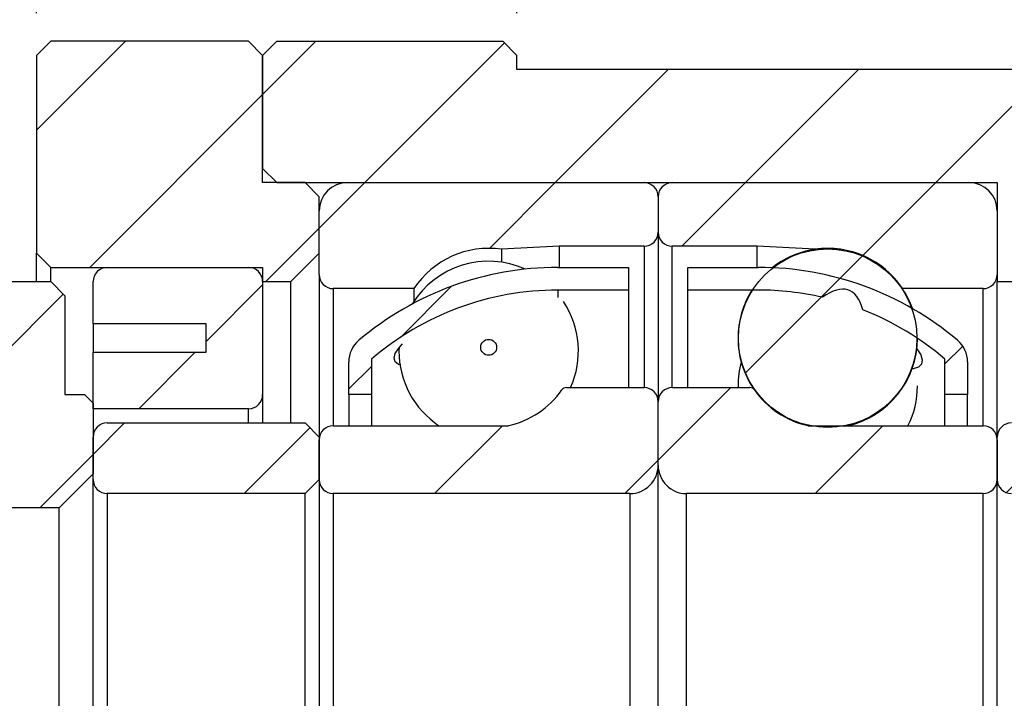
# Model space of a CAD drawing. Header units: millimetres. Extents: x 7 to 295, y 72 to 193.
# Tile 3 of 7: x 103 to 126, y 117 to 133. Entities that reach past the tile are written whole.
import ezdxf

# ---------------------------------------------------------------- set-up
doc = ezdxf.new("R2010")
doc.units = ezdxf.units.MM
doc.layers.add('FORMAT', color=7, linetype='Continuous')
doc.styles.add('SLDTEXTSTYLE0', font='TXT', dxfattribs={"width": 0.75})
doc.dimstyles.new('SLDDIMSTYLE0', dxfattribs={"dimtxt": 3.5, "dimasz": 2.5, "dimexe": 0, "dimexo": 0.0625, "dimgap": 0.875, "dimtad": 1, "dimlfac": 1.5, "dimrnd": 1e-09, "dimzin": 12, "dimdsep": 46, "dimtxsty": 'SLDTEXTSTYLE0', "dimsah": 1, "dimcen": 0.09, "dimadec": 0, "dimazin": 3, "dimtfac": 1, "dimtofl": 0, "dimtmove": 0, "dimatfit": 3, "dimfxl": 0, "dimfrac": 2, "dimtolj": 1, "dimtzin": 12, "dimarcsym": 0})
pattern_1 = [(45, (0, 0), (-2.245064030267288, 2.245064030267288), [])]

# ---------------------------------------------------------------- blocks, each defined once
blk = doc.blocks.new('_D_6')
at = {"layer": 'FORMAT', "color": 7}
for p, q in [((96.99213557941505, 127.0294654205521), (96.99213557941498, 146.9455654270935)), ((102.9921355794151, 132.6961320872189), (102.9921355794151, 146.9455654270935)), ((102.9921355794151, 145.9455654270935), (96.99213557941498, 145.9455654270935))]:
    blk.add_line(p, q, dxfattribs=at)
for centre, start, end in [((104.1105740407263, 148.7236904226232), 153.4349488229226, 206.5650511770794), ((95.58418525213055, 148.7236904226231), 333.4349488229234, 26.56505117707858)]:
    blk.add_arc(centre, 6.2120763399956, start, end, dxfattribs=at)
for points in [[(96.99213557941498, 145.9455654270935), (99.49213557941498, 145.6955654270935), (99.49213557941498, 146.1955654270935)], [(102.9921355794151, 145.9455654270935), (100.4921355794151, 146.1955654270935), (100.4921355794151, 145.6955654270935)]]:
    blk.add_solid(points, dxfattribs=at)
at = {"layer": 'FORMAT', "color": 7, "insert": (98.55432404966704, 150.4573023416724), "char_height": 3.5, "attachment_point": 1, "style": 'SLDTEXTSTYLE0'}
blk.add_mtext('9', dxfattribs=at)
blk = doc.blocks.new('_D_7')
at = {"layer": 'FORMAT', "color": 7}
for p, q in [((102.9921355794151, 132.6961320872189), (102.9921355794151, 146.9455654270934)), ((130.3254689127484, 132.0294654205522), (130.3254689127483, 146.9455654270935)), ((102.9921355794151, 145.9455654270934), (130.3254689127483, 145.9455654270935))]:
    blk.add_line(p, q, dxfattribs=at)
for points in [[(102.9921355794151, 145.9455654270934), (105.4921355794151, 145.6955654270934), (105.4921355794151, 146.1955654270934)], [(130.3254689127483, 145.9455654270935), (127.8254689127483, 146.1955654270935), (127.8254689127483, 145.6955654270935)]]:
    blk.add_solid(points, dxfattribs=at)
at = {"layer": 'FORMAT', "color": 7, "insert": (111.8987604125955, 150.4573023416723), "char_height": 3.5, "attachment_point": 1, "style": 'SLDTEXTSTYLE0'}
blk.add_mtext('41', dxfattribs=at)
blk = doc.blocks.new('_D_8')
at = {"layer": 'FORMAT', "color": 7}
for p, q in [((102.9921355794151, 132.6961320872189), (102.9921355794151, 140.0141118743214)), ((114.3254689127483, 132.6961320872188), (114.3254689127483, 140.0141118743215)), ((102.9921355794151, 139.0141118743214), (114.3254689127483, 139.0141118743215))]:
    blk.add_line(p, q, dxfattribs=at)
for points in [[(102.9921355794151, 139.0141118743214), (105.4921355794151, 138.7641118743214), (105.4921355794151, 139.2641118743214)], [(114.3254689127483, 139.0141118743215), (111.8254689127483, 139.2641118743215), (111.8254689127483, 138.7641118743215)]]:
    blk.add_solid(points, dxfattribs=at)
at = {"layer": 'FORMAT', "color": 7, "insert": (106.3752046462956, 143.5258487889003), "char_height": 3.5, "attachment_point": 1, "style": 'SLDTEXTSTYLE0'}
blk.add_mtext('17', dxfattribs=at)
blk = doc.blocks.new('_D_9')
at = {"layer": 'FORMAT', "color": 7}
for p, q in [((114.3254689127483, 132.6961320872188), (114.3254689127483, 140.0141118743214)), ((130.3254689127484, 132.0294654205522), (130.3254689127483, 140.0141118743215)), ((114.3254689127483, 139.0141118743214), (130.3254689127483, 139.0141118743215))]:
    blk.add_line(p, q, dxfattribs=at)
for points in [[(114.3254689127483, 139.0141118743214), (116.8254689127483, 138.7641118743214), (116.8254689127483, 139.2641118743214)], [(130.3254689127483, 139.0141118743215), (127.8254689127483, 139.2641118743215), (127.8254689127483, 138.7641118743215)]]:
    blk.add_solid(points, dxfattribs=at)
at = {"layer": 'FORMAT', "color": 7, "insert": (120.9978133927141, 143.5258487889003), "char_height": 3.5, "attachment_point": 1, "style": 'SLDTEXTSTYLE0'}
blk.add_mtext('24', dxfattribs=at)
blk = doc.blocks.new('_D_12')
at = {"layer": 'FORMAT', "color": 7}
for p, q in [((126.3254689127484, 121.3627987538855), (139.9598763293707, 121.3627987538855)), ((138.9598763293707, 121.3627987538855), (138.9598763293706, 108.0294654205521)), ((126.3254689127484, 108.0294654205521), (139.9598763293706, 108.0294654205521))]:
    blk.add_line(p, q, dxfattribs=at)
for points in [[(138.9598763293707, 121.3627987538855), (138.7098763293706, 118.8627987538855), (139.2098763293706, 118.8627987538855)], [(138.9598763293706, 108.0294654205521), (139.2098763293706, 110.5294654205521), (138.7098763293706, 110.5294654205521)]]:
    blk.add_solid(points, dxfattribs=at)
at = {"layer": 'FORMAT', "color": 7, "char_height": 3.5, "attachment_point": 1, "rotation": 90.00000000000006, "style": 'SLDTEXTSTYLE0'}
for s, insert in [('20', (134.3946670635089, 114.1110076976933)), ('%%c', (134.4481392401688, 108.8325702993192))]:
    blk.add_mtext(s, dxfattribs=dict(at, insert=insert))

msp = doc.modelspace()

# ---------------------------------------------------------------- hatches: boundary and pattern name
at = {"layer": 'FORMAT', "linetype": 'Continuous', "lineweight": 18}
h = msp.add_hatch(dxfattribs=at)
h.set_pattern_fill('ANSI31', color=256, style=0)
h.set_pattern_definition(pattern_1)
h.paths.add_polyline_path([(102.9921355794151, 127.0294654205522), (103.3254689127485, 126.6961320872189), (108.3254689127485, 126.6961320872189), (108.3254689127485, 126.3627987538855), (108.9921355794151, 126.3627987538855), (109.6588022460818, 127.0294654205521), (109.6588022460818, 128.3627987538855), (109.3254689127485, 128.6961320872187), (108.3254689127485, 128.6961320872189), (108.3254689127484, 131.6961320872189), (107.9921355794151, 132.0294654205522), (103.3254689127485, 132.0294654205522), (102.9921355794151, 131.6961320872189)], flags=0)
h = msp.add_hatch(dxfattribs=at)
h.set_pattern_fill('ANSI31', color=256, style=0)
h.set_pattern_definition(pattern_1)
h.paths.add_polyline_path([(126.3254689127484, 126.3627987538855), (126.3254689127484, 126.6961320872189), (129.992135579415, 126.6961320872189), (130.3254689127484, 127.0294654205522), (130.3254689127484, 131.0294654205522), (129.992135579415, 131.3627987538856), (114.3254689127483, 131.3627987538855), (114.3254689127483, 131.6961320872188), (113.992135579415, 132.0294654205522), (108.6588022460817, 132.0294654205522), (108.3254689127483, 131.6961320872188), (108.3254689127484, 129.0294654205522), (108.6588022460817, 128.6961320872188), (125.6588022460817, 128.6961320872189), (125.6588022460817, 126.3627987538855)], flags=0)
h = msp.add_hatch(dxfattribs=at)
h.set_pattern_fill('ANSI31', color=256, style=0)
h.set_pattern_definition(pattern_1)
edge = h.paths.add_edge_path(flags=0)
edge.add_arc((117.3254689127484, 128.3627987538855), 0.3333333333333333, 1.465599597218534e-11, 90)
edge.add_line((117.3254689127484, 128.6961320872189), (110.3254689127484, 128.6961320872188))
edge.add_arc((110.3254689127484, 128.0294654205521), 0.6666666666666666, 90.00000000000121, 179.9999999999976)
edge.add_line((109.6588022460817, 128.0294654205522), (109.6588022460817, 126.5294654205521))
edge.add_arc((109.9921355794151, 126.5294654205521), 0.3333333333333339, 180, 270.0000000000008)
edge.add_line((109.9921355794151, 126.1961320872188), (111.8926859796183, 126.1961320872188))
edge.add_arc((113.6588022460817, 125.0294654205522), 2.116666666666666, 81.81612905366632, 146.5519206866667, ccw=False)
edge.add_line((113.9601103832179, 127.124576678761), (115.3254689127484, 127.1961320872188))
edge.add_line((115.3254689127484, 127.1961320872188), (117.3254689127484, 127.1961320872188))
edge.add_arc((117.3254689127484, 127.5294654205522), 0.3333333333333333, 270.0000000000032, 360.0000000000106)
edge.add_line((117.6588022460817, 127.5294654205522), (117.6588022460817, 128.3627987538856))
h = msp.add_hatch(dxfattribs=at)
h.set_pattern_fill('ANSI31', color=256, style=0)
h.set_pattern_definition(pattern_1)
edge = h.paths.add_edge_path(flags=0)
edge.add_arc((117.992135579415, 128.3627987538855), 0.3333333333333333, 90, 179.9999999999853)
edge.add_line((117.6588022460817, 128.3627987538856), (117.6588022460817, 127.5294654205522))
edge.add_arc((117.992135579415, 127.5294654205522), 0.3333333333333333, 179.9999999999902, 270.0000000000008)
edge.add_line((117.992135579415, 127.1961320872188), (119.9921355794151, 127.1961320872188))
edge.add_line((119.9921355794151, 127.1961320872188), (121.3574941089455, 127.124576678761))
edge.add_arc((121.6588022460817, 125.0294654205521), 2.116666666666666, 33.44807931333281, 98.18387094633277, ccw=False)
edge.add_line((123.4249185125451, 126.1961320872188), (125.3254689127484, 126.1961320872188))
edge.add_arc((125.3254689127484, 126.5294654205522), 0.3333333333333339, 270.0000000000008, 360.0000000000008)
edge.add_line((125.6588022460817, 126.5294654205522), (125.6588022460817, 128.0294654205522))
edge.add_arc((124.992135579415, 128.0294654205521), 0.6666666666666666, 4.885331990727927e-12, 90)
edge.add_line((124.992135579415, 128.6961320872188), (117.992135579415, 128.6961320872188))
h = msp.add_hatch(dxfattribs=at)
h.set_pattern_fill('ANSI31', color=256, style=0)
h.set_pattern_definition(pattern_1)
edge = h.paths.add_edge_path(flags=0)
edge.add_arc((121.6588022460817, 125.0270691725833), 2.104937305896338, 0, 360)
h = msp.add_hatch(dxfattribs=at)
h.set_pattern_fill('ANSI31', color=256, style=0)
h.set_pattern_definition(pattern_1)
edge = h.paths.add_edge_path(flags=0)
edge.add_line((106.9921355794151, 125.3627987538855), (106.9921355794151, 124.6961320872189))
edge.add_line((106.9921355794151, 124.6961320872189), (104.3254689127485, 124.6961320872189))
edge.add_line((104.3254689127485, 124.6961320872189), (104.3254689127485, 123.3627987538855))
edge.add_line((104.3254689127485, 123.3627987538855), (107.9921355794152, 123.3627987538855))
edge.add_arc((107.9921355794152, 123.6961320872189), 0.3333333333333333, 270.0000000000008, 360.0000000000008)
edge.add_line((108.3254689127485, 123.6961320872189), (108.3254689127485, 126.3627987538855))
edge.add_arc((107.9921355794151, 126.3627987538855), 0.3333333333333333, 0, 90)
edge.add_line((107.9921355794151, 126.6961320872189), (104.6588022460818, 126.6961320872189))
edge.add_arc((104.6588022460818, 126.3627987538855), 0.3333333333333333, 90, 180)
edge.add_line((104.3254689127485, 126.3627987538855), (104.3254689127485, 125.3627987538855))
edge.add_line((104.3254689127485, 125.3627987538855), (106.9921355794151, 125.3627987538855))
h = msp.add_hatch(dxfattribs=at)
h.set_pattern_fill('ANSI31', color=256, style=0)
h.set_pattern_definition(pattern_1)
edge = h.paths.add_edge_path(flags=0)
edge.add_line((115.2921355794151, 126.1627987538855), (116.9588022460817, 126.1627987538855))
edge.add_line((116.9588022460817, 126.1627987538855), (116.9588022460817, 126.6961320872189))
edge.add_line((116.9588022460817, 126.6961320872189), (115.2921355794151, 126.6961320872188))
edge.add_arc((115.2921355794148, 119.4196014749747), 7.276530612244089, 89.99999999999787, 130.2031683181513)
edge.add_arc((111.0254689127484, 124.4679533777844), 0.6666666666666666, 130.2031683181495, 179.9999999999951)
edge.add_line((110.3588022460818, 124.4679533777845), (110.3588022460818, 123.6961320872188))
edge.add_line((110.3588022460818, 123.6961320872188), (110.8921355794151, 123.6961320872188))
edge.add_line((110.8921355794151, 123.6961320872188), (110.8921355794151, 124.5294654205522))
edge.add_arc((115.2921355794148, 119.4196014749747), 6.74319727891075, 89.99999999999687, 130.7310725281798, ccw=False)
h = msp.add_hatch(dxfattribs=at)
h.set_pattern_fill('ANSI31', color=256, style=0)
h.set_pattern_definition(pattern_1)
edge = h.paths.add_edge_path(flags=0)
edge.add_line((118.3588022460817, 126.1627987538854), (120.0254689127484, 126.1627987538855))
edge.add_arc((120.0254689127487, 119.4196014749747), 6.74319727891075, 77.07529974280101, 90.00000000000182, ccw=False)
edge.add_ellipse((117.7953272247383, 114.6961320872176), major_axis=(4.360883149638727, 11.46339195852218), ratio=0.1728516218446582, start_angle=-12.998700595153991, end_angle=14.260785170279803, ccw=False)
edge.add_arc((120.0254689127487, 119.4196014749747), 6.74319727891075, 49.268927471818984, 68.56123237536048, ccw=False)
edge.add_line((124.4254689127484, 124.5294654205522), (124.4254689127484, 123.6961320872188))
edge.add_line((124.4254689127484, 123.6961320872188), (124.9588022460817, 123.6961320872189))
edge.add_line((124.9588022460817, 123.6961320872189), (124.9588022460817, 124.4679533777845))
edge.add_arc((124.292135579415, 124.4679533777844), 0.6666666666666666, 4.885331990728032e-12, 49.79683168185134)
edge.add_arc((120.0254689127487, 119.4196014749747), 7.276530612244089, 49.79683168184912, 90.00000000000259)
edge.add_line((120.0254689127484, 126.6961320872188), (118.3588022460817, 126.6961320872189))
edge.add_line((118.3588022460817, 126.6961320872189), (118.3588022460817, 126.1627987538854))
h = msp.add_hatch(dxfattribs=at)
h.set_pattern_fill('ANSI31', color=256, style=0)
h.set_pattern_definition(pattern_1)
h.paths.add_polyline_path([(104.3254689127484, 121.8294654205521), (104.3254689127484, 123.4961320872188), (104.1254689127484, 123.6961320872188), (103.6588022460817, 123.6961320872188), (103.6588022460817, 126.0294654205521), (103.3254689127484, 126.3627987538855), (100.6935098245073, 126.3627987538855), (100.5254689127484, 126.1772839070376), (100.5254689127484, 121.0294654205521), (103.5254689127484, 121.0294654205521)], flags=0)
h = msp.add_hatch(dxfattribs=at)
h.set_pattern_fill('ANSI31', color=256, style=0)
h.set_pattern_definition(pattern_1)
edge = h.paths.add_edge_path(flags=0)
edge.add_arc((113.6588022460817, 124.8121042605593), 0.1881303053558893, 0, 360)
h = msp.add_hatch(dxfattribs=at)
h.set_pattern_fill('ANSI31', color=256, style=0)
h.set_pattern_definition(pattern_1)
edge = h.paths.add_edge_path(flags=0)
edge.add_arc((109.9921355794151, 121.6961320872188), 0.3333333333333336, 180, 270.0000000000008)
edge.add_line((109.9921355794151, 121.3627987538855), (116.9921355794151, 121.3627987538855))
edge.add_arc((116.9921355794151, 122.0294654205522), 0.6666666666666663, 270.0000000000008, 360.0000000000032)
edge.add_line((117.6588022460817, 122.0294654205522), (117.6588022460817, 123.5294654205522))
edge.add_arc((117.3254689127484, 123.5294654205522), 0.333333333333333, 1.465599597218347e-11, 90)
edge.add_line((117.3254689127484, 123.8627987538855), (115.4952390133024, 123.8627987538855))
edge.add_arc((115.4952390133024, 123.7294654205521), 0.1333333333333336, 90, 144.7056053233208)
edge.add_arc((113.6588022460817, 125.0294654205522), 2.116666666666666, 282.8926266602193, 324.7056053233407, ccw=False)
edge.add_arc((114.1013328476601, 123.0961320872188), 0.1333333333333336, 270, 282.8926266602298, ccw=False)
edge.add_line((114.1013328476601, 122.9627987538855), (109.9921355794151, 122.9627987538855))
edge.add_arc((109.9921355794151, 122.6294654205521), 0.3333333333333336, 90, 179.9999999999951)
edge.add_line((109.6588022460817, 122.6294654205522), (109.6588022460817, 121.6961320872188))
h = msp.add_hatch(dxfattribs=at)
h.set_pattern_fill('ANSI31', color=256, style=0)
h.set_pattern_definition(pattern_1)
edge = h.paths.add_edge_path(flags=0)
edge.add_arc((125.3254689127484, 121.6961320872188), 0.3333333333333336, 270.0000000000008, 360.0000000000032)
edge.add_line((125.6588022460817, 121.6961320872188), (125.6588022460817, 122.6294654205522))
edge.add_arc((125.3254689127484, 122.6294654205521), 0.3333333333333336, 7.327997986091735e-12, 90)
edge.add_line((125.3254689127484, 122.9627987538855), (121.2162716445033, 122.9627987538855))
edge.add_arc((121.2162716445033, 123.0961320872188), 0.1333333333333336, 257.1073733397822, 270, ccw=False)
edge.add_arc((121.6588022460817, 125.0294654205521), 2.116666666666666, 215.2943946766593, 257.107373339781, ccw=False)
edge.add_arc((119.822365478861, 123.7294654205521), 0.1333333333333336, 35.29439467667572, 90)
edge.add_line((119.822365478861, 123.8627987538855), (117.992135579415, 123.8627987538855))
edge.add_arc((117.992135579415, 123.5294654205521), 0.333333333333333, 90, 179.9999999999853)
edge.add_line((117.6588022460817, 123.5294654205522), (117.6588022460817, 122.0294654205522))
edge.add_arc((118.3254689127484, 122.0294654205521), 0.6666666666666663, 179.9999999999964, 270.0000000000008)
edge.add_line((118.3254689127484, 121.3627987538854), (125.3254689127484, 121.3627987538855))
h = msp.add_hatch(dxfattribs=at)
h.set_pattern_fill('ANSI31', color=256, style=0)
h.set_pattern_definition(pattern_1)
edge = h.paths.add_edge_path(flags=0)
edge.add_line((104.6588022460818, 121.3627987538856), (109.3254689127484, 121.3627987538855))
edge.add_line((109.3254689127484, 121.3627987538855), (109.6588022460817, 121.6961320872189))
edge.add_line((109.6588022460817, 121.6961320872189), (109.6588022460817, 122.6961320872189))
edge.add_line((109.6588022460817, 122.6961320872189), (109.3254689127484, 123.0294654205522))
edge.add_line((109.3254689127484, 123.0294654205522), (104.6588022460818, 123.0294654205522))
edge.add_arc((104.6588022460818, 122.6961320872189), 0.3333333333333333, 90, 180.0000000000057)
edge.add_line((104.3254689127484, 122.6961320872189), (104.3254689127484, 121.6961320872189))
edge.add_arc((104.6588022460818, 121.6961320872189), 0.3333333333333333, 180.0000000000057, 270.0000000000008)
h = msp.add_hatch(dxfattribs=at)
h.set_pattern_fill('ANSI31', color=256, style=0)
h.set_pattern_definition(pattern_1)
edge = h.paths.add_edge_path(flags=0)
edge.add_line((125.9921355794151, 121.3627987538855), (130.6588022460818, 121.3627987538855))
edge.add_line((130.6588022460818, 121.3627987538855), (130.9921355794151, 121.6961320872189))
edge.add_line((130.9921355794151, 121.6961320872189), (130.9921355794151, 122.6961320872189))
edge.add_line((130.9921355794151, 122.6961320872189), (130.6588022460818, 123.0294654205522))
edge.add_line((130.6588022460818, 123.0294654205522), (125.9921355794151, 123.0294654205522))
edge.add_arc((125.9921355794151, 122.6961320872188), 0.3333333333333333, 90, 179.9999999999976)
edge.add_line((125.6588022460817, 122.6961320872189), (125.6588022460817, 121.6961320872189))
edge.add_arc((125.9921355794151, 121.6961320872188), 0.3333333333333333, 179.9999999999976, 270.0000000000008)

# ---------------------------------------------------------------- linework, layer by layer
at = {"color": 7, "linetype": 'Continuous', "lineweight": 25}
for p, q in [((103.3254689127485, 132.0294654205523), (102.9921355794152, 131.696132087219)), ((107.9921355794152, 132.0294654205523), (103.3254689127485, 132.0294654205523)), ((108.3254689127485, 131.696132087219), (107.9921355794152, 132.0294654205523)), ((108.6588022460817, 132.0294654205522), (108.3254689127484, 131.6961320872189)), ((108.6588022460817, 132.0294654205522), (113.9921355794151, 132.0294654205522)), ((114.3254689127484, 131.6961320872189), (113.9921355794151, 132.0294654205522)), ((102.9921355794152, 131.696132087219), (102.9921355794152, 127.0294654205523)), ((108.3254689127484, 131.6961320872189), (108.3254689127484, 129.0294654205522)), ((108.3254689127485, 128.696132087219), (108.3254689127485, 131.696132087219)), ((114.3254689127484, 131.3627987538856), (114.3254689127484, 131.6961320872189)), ((129.9921355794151, 131.3627987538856), (114.3254689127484, 131.3627987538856)), ((108.3254689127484, 129.0294654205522), (108.6588022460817, 128.6961320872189)), ((109.3254689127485, 128.6961320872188), (108.3254689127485, 128.696132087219)), ((108.6588022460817, 128.6961320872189), (125.6588022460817, 128.6961320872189)), ((109.6588022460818, 128.3627987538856), (109.3254689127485, 128.6961320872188)), ((110.3254689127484, 128.6961320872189), (117.3254689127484, 128.6961320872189)), ((117.9921355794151, 128.6961320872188), (124.9921355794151, 128.6961320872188)), ((125.6588022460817, 128.6961320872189), (125.6588022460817, 126.3627987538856)), ((109.6588022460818, 127.0294654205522), (109.6588022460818, 128.3627987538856)), ((117.6588022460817, 128.3627987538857), (117.6588022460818, 127.5294654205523)), ((109.6588022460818, 126.5294654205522), (109.6588022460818, 128.0294654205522)), ((125.6588022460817, 128.0294654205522), (125.6588022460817, 126.5294654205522)), ((117.6588022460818, 127.5294654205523), (117.6588022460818, 123.5294654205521)), ((115.3254689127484, 127.1961320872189), (113.960110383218, 127.1245766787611)), ((113.960110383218, 127.1245766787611), (113.960110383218, 126.8201718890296)), ((115.3254689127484, 127.1961320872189), (115.3254689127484, 126.6961320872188)), ((117.3254689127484, 127.1961320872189), (115.3254689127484, 127.1961320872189)), ((119.9921355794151, 127.1961320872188), (117.9921355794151, 127.1961320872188)), ((121.3574941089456, 127.124576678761), (119.9921355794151, 127.1961320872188)), ((119.9921355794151, 126.6961320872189), (119.9921355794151, 127.1961320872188)), ((121.3574941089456, 127.1221804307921), (121.3574941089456, 127.124576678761)), ((102.9921355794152, 127.0294654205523), (103.3254689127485, 126.6961320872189)), ((102.9921355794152, 126.3627987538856), (102.9921355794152, 127.0294654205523)), ((108.9921355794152, 126.3627987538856), (109.6588022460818, 127.0294654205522)), ((103.3254689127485, 126.6961320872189), (108.3254689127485, 126.6961320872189)), ((103.3254689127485, 126.3627987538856), (103.3254689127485, 126.6961320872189)), ((104.6588022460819, 126.6961320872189), (107.9921355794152, 126.6961320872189)), ((108.3254689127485, 126.6961320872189), (108.3254689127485, 126.3627987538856)), ((115.2921355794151, 126.6961320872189), (116.9588022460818, 126.6961320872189)), ((116.9588022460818, 126.6961320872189), (116.9588022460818, 126.1627987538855)), ((118.3588022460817, 126.6961320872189), (120.0254689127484, 126.6961320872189)), ((118.3588022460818, 126.1627987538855), (118.3588022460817, 126.6961320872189)), ((109.6588022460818, 126.5294654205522), (109.6588022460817, 122.696132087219)), ((100.6935098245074, 126.3627987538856), (103.3254689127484, 126.3627987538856)), ((103.6588022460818, 126.0294654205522), (103.3254689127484, 126.3627987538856)), ((104.3254689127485, 125.3627987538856), (104.3254689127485, 126.3627987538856)), ((108.3254689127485, 126.3627987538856), (108.3254689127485, 123.6961320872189)), ((108.3254689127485, 126.3627987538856), (108.9921355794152, 126.3627987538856)), ((108.9921355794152, 123.0294654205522), (108.9921355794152, 126.3627987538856)), ((111.8926859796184, 126.1961320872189), (109.9921355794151, 126.1961320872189)), ((111.8926859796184, 126.1961320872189), (111.8926859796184, 125.8917272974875)), ((116.9588022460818, 126.1627987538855), (115.2921355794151, 126.1627987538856)), ((116.9588022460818, 126.1627987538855), (116.9588022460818, 123.8627987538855)), ((118.3588022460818, 123.8627987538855), (118.3588022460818, 126.1627987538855)), ((120.0254689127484, 126.1627987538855), (118.3588022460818, 126.1627987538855)), ((123.4249185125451, 126.1937358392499), (123.4249185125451, 126.1961320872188)), ((125.3254689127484, 126.1961320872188), (123.4249185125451, 126.1961320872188)), ((125.6588022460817, 126.3627987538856), (126.3254689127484, 126.3627987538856)), ((125.6588022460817, 122.6961320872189), (125.6588022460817, 126.3627987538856)), ((103.6588022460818, 126.0294654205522), (103.6588022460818, 123.6961320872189)), ((106.9921355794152, 125.3627987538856), (104.3254689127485, 125.3627987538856)), ((104.3254689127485, 125.3627987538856), (104.3254689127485, 124.6961320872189)), ((106.9921355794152, 124.6961320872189), (106.9921355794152, 125.3627987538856)), ((111.5439388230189, 124.812413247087), (111.5421355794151, 124.7250606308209)), ((104.3254689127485, 123.3627987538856), (104.3254689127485, 124.6961320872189)), ((104.3254689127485, 124.6961320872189), (106.9921355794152, 124.6961320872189)), ((110.8921355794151, 124.5294654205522), (110.8921355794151, 123.6961320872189)), ((124.4254689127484, 123.6961320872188), (124.4254689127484, 124.5294654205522)), ((110.3588022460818, 123.6961320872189), (110.3588022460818, 124.4679533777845)), ((124.9588022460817, 124.4679533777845), (124.9588022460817, 123.696132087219)), ((115.4952390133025, 123.8627987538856), (117.3254689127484, 123.8627987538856)), ((117.9921355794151, 123.8627987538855), (119.822365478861, 123.8627987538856)), ((119.5421355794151, 123.9074354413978), (119.5426062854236, 123.8627987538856)), ((103.6588022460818, 123.6961320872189), (104.1254689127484, 123.6961320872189)), ((104.3254689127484, 123.4961320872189), (104.1254689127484, 123.6961320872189)), ((108.3254689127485, 123.6961320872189), (108.3254689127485, 123.0294654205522)), ((110.8921355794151, 123.6961320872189), (110.3588022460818, 123.6961320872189)), ((110.3588022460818, 123.6961320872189), (110.3588022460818, 122.9627987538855)), ((110.8921355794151, 123.6961320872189), (110.8921355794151, 122.9627987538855)), ((124.9588022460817, 123.696132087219), (124.4254689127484, 123.6961320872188)), ((124.4254689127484, 122.9627987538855), (124.4254689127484, 123.6961320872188)), ((124.9588022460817, 122.9627987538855), (124.9588022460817, 123.696132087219)), ((104.3254689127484, 123.4961320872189), (104.3254689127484, 121.8294654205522)), ((117.6588022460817, 122.0294654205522), (117.6588022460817, 123.5294654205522)), ((107.9921355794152, 123.3627987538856), (104.3254689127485, 123.3627987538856)), ((104.6588022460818, 123.0294654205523), (109.3254689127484, 123.0294654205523)), ((109.6588022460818, 122.696132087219), (109.3254689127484, 123.0294654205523)), ((109.9921355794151, 122.9627987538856), (114.1013328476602, 122.9627987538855)), ((121.2162716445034, 122.9627987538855), (125.3254689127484, 122.9627987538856)), ((104.3254689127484, 121.696132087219), (104.3254689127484, 122.696132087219)), ((109.6588022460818, 122.696132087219), (109.6588022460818, 121.696132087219)), ((125.6588022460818, 121.6961320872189), (125.6588022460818, 122.6961320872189)), ((109.6588022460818, 121.6961320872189), (109.6588022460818, 122.6294654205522)), ((125.6588022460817, 122.6294654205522), (125.6588022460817, 121.6961320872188)), ((117.6588022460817, 107.3627987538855), (117.6588022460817, 122.0294654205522)), ((103.5254689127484, 121.0294654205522), (104.3254689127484, 121.8294654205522)), ((104.3254689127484, 107.696132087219), (104.3254689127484, 121.696132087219)), ((109.3254689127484, 121.3627987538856), (109.6588022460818, 121.696132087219)), ((109.6588022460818, 121.6961320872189), (109.6588022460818, 107.6961320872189)), ((125.6588022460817, 107.6961320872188), (125.6588022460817, 121.6961320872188)), ((109.3254689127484, 121.3627987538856), (104.6588022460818, 121.3627987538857)), ((104.6588022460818, 121.3627987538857), (104.6588022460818, 108.0294654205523)), ((109.3254689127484, 108.0294654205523), (109.3254689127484, 121.3627987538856)), ((116.9921355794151, 121.3627987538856), (109.9921355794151, 121.3627987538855)), ((109.9921355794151, 121.3627987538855), (109.9921355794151, 108.0294654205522)), ((116.9921355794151, 121.3627987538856), (116.9921355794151, 108.0294654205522)), ((118.3254689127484, 108.0294654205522), (118.3254689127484, 121.3627987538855)), ((125.3254689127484, 121.3627987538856), (118.3254689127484, 121.3627987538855)), ((125.3254689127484, 108.0294654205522), (125.3254689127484, 121.3627987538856)), ((103.5254689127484, 121.0294654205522), (100.5254689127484, 121.0294654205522)), ((103.5254689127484, 108.3627987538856), (103.5254689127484, 121.0294654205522))]:
    msp.add_line(p, q, dxfattribs=at)
at = {"color": 8, "linetype": 'Continuous', "lineweight": 25}
for p, q in [((117.3254689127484, 127.1961320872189), (117.3254689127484, 123.8627987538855)), ((117.9921355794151, 123.8627987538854), (117.9921355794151, 127.1961320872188)), ((109.9921355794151, 126.1961320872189), (109.9921355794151, 122.9627987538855)), ((115.2921355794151, 126.1627987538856), (115.2921355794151, 125.9845385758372)), ((125.3254689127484, 122.9627987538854), (125.3254689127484, 126.1961320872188)), ((107.9921355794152, 123.0294654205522), (107.9921355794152, 123.3627987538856))]:
    msp.add_line(p, q, dxfattribs=at)
at = {"color": 7, "linetype": 'Continuous', "lineweight": 25, "flags": 128}
for points in [[(111.585326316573, 124.3966437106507), (111.534253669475, 124.4088041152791), (111.4537592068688, 124.4679008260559), (111.4270081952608, 124.5534728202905), (111.4551689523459, 124.6635994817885), (111.5367166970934, 124.7945053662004), (111.6246771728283, 124.8912914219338)], [(123.7449099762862, 124.7935838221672), (123.7599260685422, 124.7772457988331), (123.8525304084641, 124.6343929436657), (123.8895557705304, 124.5152297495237), (123.8722774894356, 124.4168863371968), (123.802334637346, 124.3475676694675), (123.6773736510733, 124.3038868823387), (123.6291482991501, 124.2993658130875)]]:
    msp.add_lwpolyline(points, dxfattribs=at)
at = {"color": 7, "linetype": 'Continuous', "lineweight": 25}
for centre, radius in [((121.6588022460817, 125.0270691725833), 2.104937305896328), ((113.6588022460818, 124.8121042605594), 0.1881303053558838)]:
    msp.add_circle(centre, radius, dxfattribs=at)
for centre, radius, start, end in [((110.3254689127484, 128.0294654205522), 0.6666666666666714, 90, 179.9999999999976), ((117.3254689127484, 128.3627987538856), 0.3333333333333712, 1.954132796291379e-11, 90), ((117.9921355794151, 128.3627987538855), 0.3333333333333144, 90, 179.9999999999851), ((124.9921355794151, 128.0294654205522), 0.6666666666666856, 4.885331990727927e-12, 90), ((117.3254689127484, 127.5294654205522), 0.3333333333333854, 270.0000000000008, 9.770663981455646e-12), ((117.9921355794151, 127.5294654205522), 0.3333333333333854, 179.9999999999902, 270.0000000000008), ((113.6588022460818, 125.0294654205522), 2.116666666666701, 81.81612905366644, 146.5519206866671), ((121.6588022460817, 125.0270691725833), 2.116666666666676, 19.25571602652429, 128.2648994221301), ((121.6588022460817, 125.0294654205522), 2.116666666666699, 33.44807931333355, 98.18387094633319), ((104.6588022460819, 126.3627987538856), 0.3333333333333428, 90, 180), ((107.9921355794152, 126.3627987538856), 0.3333333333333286, 0, 90), ((115.2921355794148, 119.4196014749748), 7.276530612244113, 89.99999999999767, 130.2031683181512), ((113.6588022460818, 124.7250606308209), 2.116666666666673, 65.80118515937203, 148.4217211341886), ((120.0254689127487, 119.4196014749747), 7.276530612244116, 49.7968316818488, 90.00000000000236), ((109.9921355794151, 126.5294654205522), 0.333333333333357, 179.9999999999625, 270.0000000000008), ((125.3254689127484, 126.5294654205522), 0.3333333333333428, 270.0000000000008, 3.389199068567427e-11), ((115.2921355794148, 119.4196014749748), 6.743197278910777, 89.99999999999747, 130.7310725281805), ((121.6588022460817, 125.0270691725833), 2.116666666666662, 147.6191214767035, 179.9999999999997), ((120.0254689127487, 119.4196014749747), 6.743197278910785, 77.0752997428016, 90.00000000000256), ((113.6588022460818, 124.7250606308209), 2.116666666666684, 335.9604079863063, 33.36801778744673), ((120.0254689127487, 119.4196014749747), 6.743197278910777, 49.26892747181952, 68.56123237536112), ((121.6588022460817, 125.0270691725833), 2.116666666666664, 179.9999999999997, 214.7413980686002), ((121.6588022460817, 125.0270691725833), 2.116666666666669, 282.7750163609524, 359.84956233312), ((111.0254689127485, 124.4679533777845), 0.6666666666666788, 130.2031683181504, 179.9999999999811), ((124.2921355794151, 124.4679533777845), 0.6666666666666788, 1.763613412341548e-11, 49.79683168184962), ((113.6588022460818, 124.7250606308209), 2.11666666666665, 179.9999999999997, 236.3630996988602), ((121.6588022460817, 123.9074354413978), 2.11666666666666, 164.663919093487, 179.9999999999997), ((115.4952390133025, 123.7294654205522), 0.1333333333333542, 90, 144.7056053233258), ((117.3254689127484, 123.5294654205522), 0.3333333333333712, 4.031439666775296e-11, 90), ((117.9921355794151, 123.5294654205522), 0.3333333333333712, 90, 179.9999999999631), ((119.822365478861, 123.7294654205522), 0.1333333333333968, 35.29439467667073, 90), ((121.6588022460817, 123.9074354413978), 2.116666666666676, 333.4944148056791, 359.8313030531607), ((107.9921355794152, 123.6961320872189), 0.3333333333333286, 270.0000000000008, 0), ((113.6588022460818, 125.0294654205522), 2.116666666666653, 282.8926266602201, 324.7056053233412), ((121.6588022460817, 125.0294654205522), 2.116666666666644, 215.2943946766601, 257.1073733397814), ((104.6588022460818, 122.696132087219), 0.3333333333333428, 90, 180.0000000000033), ((109.9921355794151, 122.6294654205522), 0.3333333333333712, 90, 179.9999999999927), ((114.1013328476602, 123.0961320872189), 0.1333333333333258, 270.0000000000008, 282.892626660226), ((121.2162716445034, 123.0961320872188), 0.1333333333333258, 257.1073733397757, 270.0000000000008), ((125.3254689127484, 122.6294654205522), 0.3333333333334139, 7.327997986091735e-12, 90), ((125.9921355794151, 122.6961320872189), 0.3333333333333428, 90, 179.9999999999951), ((116.9921355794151, 122.0294654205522), 0.6666666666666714, 270.0000000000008, 3.663998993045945e-12), ((118.3254689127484, 122.0294654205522), 0.6666666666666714, 179.9999999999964, 270.0000000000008), ((104.6588022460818, 121.696132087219), 0.3333333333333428, 180.0000000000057, 270.0000000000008), ((109.9921355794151, 121.6961320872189), 0.3333333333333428, 179.9999999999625, 270.0000000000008), ((125.3254689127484, 121.6961320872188), 0.3333333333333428, 270.0000000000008, 3.389199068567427e-11), ((125.9921355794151, 121.6961320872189), 0.3333333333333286, 179.9999999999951, 270.0000000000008)]:
    msp.add_arc(centre, radius, start, end, dxfattribs=at)
msp.add_ellipse((117.7953272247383, 114.6961320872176), major_axis=(4.360883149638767, 11.46339195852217), ratio=0.1728516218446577, start_param=6.056315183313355, end_param=6.532082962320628, dxfattribs=at)

# ---------------------------------------------------------------- dimensions: what is measured, and where the dimension line sits
at = {"layer": 'FORMAT', "color": 7}
dim = msp.add_linear_dim(base=(96.99213557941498, 145.9455654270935), p1=(102.9921355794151, 131.6961320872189), p2=(96.99213557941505, 126.0294654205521), text='(<>)', dimstyle='SLDDIMSTYLE0', dxfattribs=at)
dim.commit()
dim.dimension.update_dxf_attribs({"geometry": '_D_6', "text_midpoint": (99.84737958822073, 145.9455654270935), "dimtype": 160})
for base, p1, p2, angle, picture, middle in [((130.3254689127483, 145.9455654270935), (102.9921355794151, 131.6961320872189), (130.3254689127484, 131.0294654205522), 1.787316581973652e-13, '_D_7', (114.4848716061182, 145.9455654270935)), ((130.3254689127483, 139.0141118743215), (114.3254689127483, 131.6961320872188), (130.3254689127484, 131.0294654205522), 2.035554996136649e-13, '_D_9', (123.5839245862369, 139.0141118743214)), ((114.3254689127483, 139.0141118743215), (102.9921355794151, 131.6961320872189), (114.3254689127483, 131.6961320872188), 2.873724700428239e-13, '_D_8', (108.9613158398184, 139.0141118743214))]:
    dim = msp.add_linear_dim(base=base, p1=p1, p2=p2, angle=angle, dimstyle='SLDDIMSTYLE0', dxfattribs=at)
    dim.commit()
    dim.dimension.update_dxf_attribs({"geometry": picture, "text_midpoint": middle, "dimtype": 160})
dim = msp.add_linear_dim(base=(138.9598763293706, 108.0294654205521), p1=(125.3254689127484, 121.3627987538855), p2=(125.3254689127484, 108.0294654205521), angle=90.0000000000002, text='%%c<>', dimstyle='SLDDIMSTYLE0', dxfattribs=at)
dim.commit()
dim.dimension.update_dxf_attribs({"geometry": '_D_12', "text_midpoint": (138.9598763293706, 114.0579004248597), "dimtype": 160})

doc.saveas('drawing.dxf')
